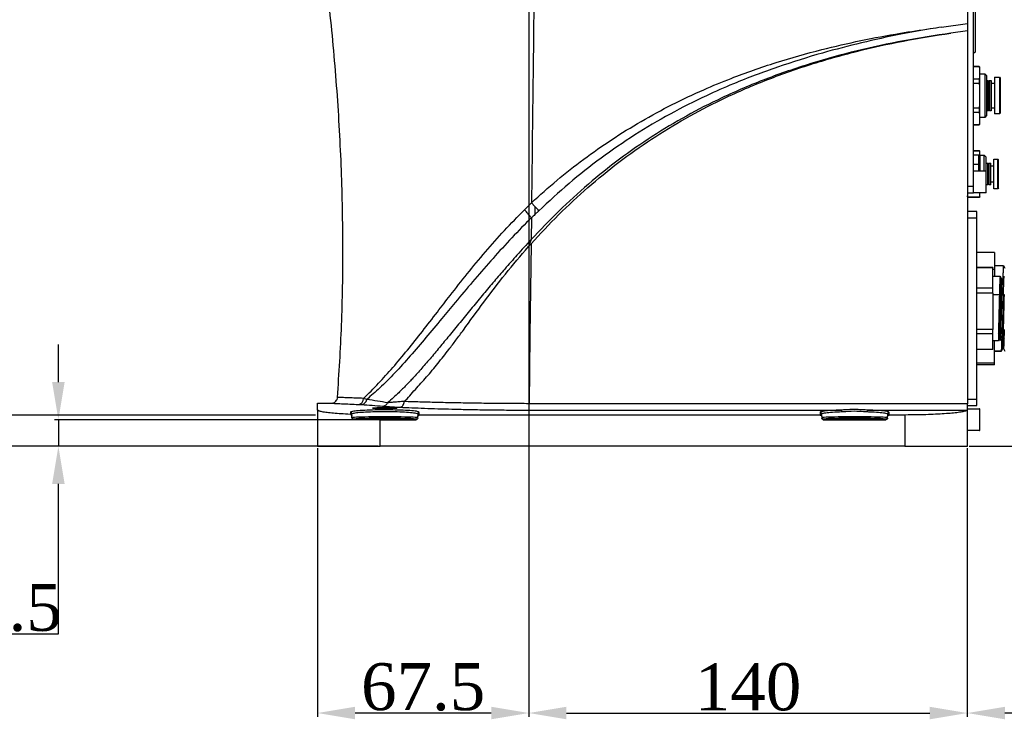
# Model space of a CAD drawing. Header units: millimetres. Extents: x 7590 to 10884, y -1862 to 419.
# Tile 48 of 83: x 8577 to 8891, y -1000 to -777. Entities that reach past the tile are written whole.
import ezdxf

# ---------------------------------------------------------------- set-up
doc = ezdxf.new("R2010")
doc.units = ezdxf.units.MM
doc.header["$PDSIZE"] = -1
doc.layers.add('D中心线OR符号线', color=7, linetype='Continuous')
doc.styles.get("Standard").update_dxf_attribs({"font": 'times.ttf'})
doc.dimstyles.new('ISO-25', dxfattribs={"dimtxt": 18, "dimasz": 15, "dimexe": 1.25, "dimexo": 0.625, "dimtad": 1, "dimtoh": 1, "dimtxsty": 'Standard', "dimcen": 2.5, "dimadec": 0, "dimazin": 0, "dimtfac": 1, "dimtmove": 0, "dimatfit": 3, "dimfxl": 1, "dimarcsym": 0})

# ---------------------------------------------------------------- blocks, each defined once
blk = doc.blocks.new('*D93')
at = {"color": 0, "lineweight": -2}
for p, q in [((8879.77, -746.77), (8983.94, -746.77)), ((8982.69, -898.27), (8982.69, -761.77)), ((8879.77, -913.27), (8983.94, -913.27))]:
    blk.add_line(p, q, dxfattribs=at)
at = {"color": 0}
for points in [[(8985.19, -761.77), (8980.19, -761.77), (8982.69, -746.77)], [(8980.19, -898.27), (8985.19, -898.27), (8982.69, -913.27)]]:
    blk.add_solid(points, dxfattribs=at)
at = {"layer": 'Defpoints', "color": 0}
for p in [(8879.14, -746.77), (8982.69, -746.77), (8879.14, -913.27)]:
    blk.add_point(p, dxfattribs=at)
at = {"color": 0, "insert": (8974.41, -830.02), "char_height": 15, "attachment_point": 5, "rotation": 90}
blk.add_mtext('166.5', dxfattribs=at)
blk = doc.blocks.new('*D94')
at = {"color": 0, "lineweight": -2}
for p, q in [((8775.98, -326.91), (9059.26, -326.91)), ((9058.01, -338.91), (9058.01, -901.27)), ((8879.77, -913.27), (9059.26, -913.27))]:
    blk.add_line(p, q, dxfattribs=at)
at = {"color": 0}
for points in [[(9060.01, -338.91), (9056.01, -338.91), (9058.01, -326.91)], [(9056.01, -901.27), (9060.01, -901.27), (9058.01, -913.27)]]:
    blk.add_solid(points, dxfattribs=at)
at = {"layer": 'Defpoints', "color": 0}
for p in [(8775.35, -326.91), (8879.14, -913.27), (9058.01, -913.27)]:
    blk.add_point(p, dxfattribs=at)
at = {"color": 0, "insert": (9047.5, -620.09), "char_height": 15, "attachment_point": 5, "rotation": 90}
blk.add_mtext('{\\f宋体|b0|i0|c134|p2;最大值}b', dxfattribs=at)
blk = doc.blocks.new('*D95')
at = {"color": 0, "lineweight": -2}
for p, q in [((8879.14, -913.89), (8879.14, -999.7)), ((8969.14, -913.89), (8969.14, -999.7)), ((8957.14, -998.45), (8891.14, -998.45)), ((9017.31, -998.45), (8969.14, -998.45)), ((9124.01, -998.45), (9017.31, -998.45))]:
    blk.add_line(p, q, dxfattribs=at)
at = {"color": 0}
for points in [[(8891.14, -996.45), (8891.14, -1000.45), (8879.14, -998.45)], [(8957.14, -1000.45), (8957.14, -996.45), (8969.14, -998.45)]]:
    blk.add_solid(points, dxfattribs=at)
at = {"layer": 'Defpoints', "color": 0}
for p in [(8879.14, -913.27), (8969.14, -913.27), (8879.14, -998.45)]:
    blk.add_point(p, dxfattribs=at)
at = {"color": 0, "insert": (9070.97, -974.22), "char_height": 15, "attachment_point": 5}
blk.add_mtext('90{\\f宋体|b0|i0|c134|p2;以上线缆\\P预留空间}', dxfattribs=at)
blk = doc.blocks.new('*D96')
at = {"color": 0, "lineweight": -2}
for p, q in [((8588.91, -892.77), (8588.91, -880.77)), ((8691.02, -904.77), (8587.66, -904.77)), ((8588.91, -904.77), (8588.91, -913.27)), ((8691.02, -913.27), (8587.66, -913.27)), ((8588.91, -973.13), (8588.91, -925.27)), ((8563.41, -973.13), (8588.91, -973.13))]:
    blk.add_line(p, q, dxfattribs=at)
at = {"color": 0}
for points in [[(8586.91, -892.77), (8590.91, -892.77), (8588.91, -904.77)], [(8590.91, -925.27), (8586.91, -925.27), (8588.91, -913.27)]]:
    blk.add_solid(points, dxfattribs=at)
at = {"layer": 'Defpoints', "color": 0}
for p in [(8691.64, -904.77), (8588.91, -913.27), (8691.64, -913.27)]:
    blk.add_point(p, dxfattribs=at)
at = {"color": 0, "insert": (8575.85, -964.85), "char_height": 15, "attachment_point": 5}
blk.add_mtext('8.5', dxfattribs=at)
blk = doc.blocks.new('*D97')
at = {"color": 0, "lineweight": -2}
for p, q in [((8879.14, -913.89), (8879.14, -999.7)), ((8739.14, -948.13), (8739.14, -999.7)), ((8751.14, -998.45), (8867.14, -998.45))]:
    blk.add_line(p, q, dxfattribs=at)
at = {"color": 0}
for points in [[(8751.14, -996.45), (8751.14, -1000.45), (8739.14, -998.45)], [(8867.14, -1000.45), (8867.14, -996.45), (8879.14, -998.45)]]:
    blk.add_solid(points, dxfattribs=at)
at = {"layer": 'Defpoints', "color": 0}
for p in [(8879.14, -913.27), (8739.14, -947.51), (8879.14, -998.45)]:
    blk.add_point(p, dxfattribs=at)
at = {"color": 0, "insert": (8809.14, -990.2), "char_height": 15, "attachment_point": 5}
blk.add_mtext('140', dxfattribs=at)
blk = doc.blocks.new('*D98')
at = {"color": 0, "lineweight": -2}
for p, q in [((8739.14, -903.89), (8739.14, -999.7)), ((8671.64, -913.89), (8671.64, -999.7)), ((8727.14, -998.45), (8683.64, -998.45))]:
    blk.add_line(p, q, dxfattribs=at)
at = {"color": 0}
for points in [[(8683.64, -996.45), (8683.64, -1000.45), (8671.64, -998.45)], [(8727.14, -1000.45), (8727.14, -996.45), (8739.14, -998.45)]]:
    blk.add_solid(points, dxfattribs=at)
at = {"layer": 'Defpoints', "color": 0}
for p in [(8739.14, -903.27), (8671.64, -913.27), (8671.64, -998.45)]:
    blk.add_point(p, dxfattribs=at)
at = {"color": 0, "insert": (8705.39, -990.18), "char_height": 15, "attachment_point": 5}
blk.add_mtext('67.5', dxfattribs=at)
blk = doc.blocks.new('*D99')
at = {"color": 0, "lineweight": -2}
for p, q in [((8643.72, -736.27), (8334.52, -736.27)), ((8335.77, -748.27), (8335.77, -901.27)), ((8670.39, -913.27), (8334.52, -913.27))]:
    blk.add_line(p, q, dxfattribs=at)
at = {"color": 0}
for points in [[(8337.77, -748.27), (8333.77, -748.27), (8335.77, -736.27)], [(8333.77, -901.27), (8337.77, -901.27), (8335.77, -913.27)]]:
    blk.add_solid(points, dxfattribs=at)
at = {"layer": 'Defpoints', "color": 0}
for p in [(8644.34, -736.27), (8335.77, -913.27), (8671.02, -913.27)]:
    blk.add_point(p, dxfattribs=at)
at = {"color": 0, "insert": (8327.49, -824.77), "char_height": 15, "attachment_point": 5, "rotation": 90}
blk.add_mtext('177', dxfattribs=at)
blk = doc.blocks.new('*D101')
at = {"color": 0, "lineweight": -2}
for p, q in [((8138.52, -345.27), (7958.2, -345.27)), ((7959.45, -891.27), (7959.45, -357.27)), ((8671.02, -903.27), (7958.2, -903.27))]:
    blk.add_line(p, q, dxfattribs=at)
at = {"color": 0}
for points in [[(7961.45, -357.27), (7957.45, -357.27), (7959.45, -345.27)], [(7957.45, -891.27), (7961.45, -891.27), (7959.45, -903.27)]]:
    blk.add_solid(points, dxfattribs=at)
at = {"layer": 'Defpoints', "color": 0}
for p in [(7959.45, -345.27), (8139.14, -345.27), (8671.64, -903.27)]:
    blk.add_point(p, dxfattribs=at)
at = {"color": 0, "insert": (7951.2, -623.26), "char_height": 15, "attachment_point": 5, "rotation": 90}
blk.add_mtext('558', dxfattribs=at)
blk = doc.blocks.new('*D103')
at = {"color": 0, "lineweight": -2}
for p, q in [((8093.27, -680.27), (8006.71, -680.27)), ((8007.96, -901.27), (8007.96, -692.27)), ((8671.02, -913.27), (8006.71, -913.27))]:
    blk.add_line(p, q, dxfattribs=at)
at = {"color": 0}
for points in [[(8009.96, -692.27), (8005.96, -692.27), (8007.96, -680.27)], [(8005.96, -901.27), (8009.96, -901.27), (8007.96, -913.27)]]:
    blk.add_solid(points, dxfattribs=at)
at = {"layer": 'Defpoints', "color": 0}
for p in [(8007.96, -680.27), (8093.89, -680.27), (8671.64, -913.27)]:
    blk.add_point(p, dxfattribs=at)
at = {"color": 0, "insert": (7999.7, -797.9), "char_height": 15, "attachment_point": 5, "rotation": 90}
blk.add_mtext('233', dxfattribs=at)

msp = doc.modelspace()

# ---------------------------------------------------------------- linework, layer by layer
at = {"color": 7, "lineweight": 25}
for p, q in [((8879.142, -748.769), (8879.142, -778.253)), ((8881.142, -830.269), (8881.142, -758.269)), ((8881.742, -787.269), (8881.742, -763.269)), ((8870.921, -779.309), (8870.93, -779.355)), ((8870.93, -779.355), (8879.142, -778.253)), ((8879.142, -778.253), (8879.142, -780.627)), ((8879.142, -780.627), (8873.898, -781.317)), ((8879.142, -780.627), (8879.142, -899.698)), ((8881.742, -787.269), (8881.142, -787.869)), ((8881.142, -791.919), (8882.892, -791.919)), ((8882.892, -791.961), (8881.142, -791.961)), ((8882.892, -791.919), (8883.142, -792.169)), ((8882.892, -791.919), (8882.892, -791.961)), ((8883.142, -792.283), (8882.892, -791.961)), ((8883.142, -792.283), (8883.142, -792.169)), ((8883.142, -795.533), (8883.142, -792.283)), ((8883.142, -794.269), (8884.679, -794.269)), ((8884.679, -794.269), (8885.292, -794.883)), ((8884.679, -794.269), (8884.679, -808.269)), ((8885.292, -794.883), (8885.292, -807.656)), ((8881.142, -795.856), (8882.892, -795.856)), ((8882.892, -797.374), (8881.142, -797.374)), ((8882.892, -795.856), (8883.142, -795.533)), ((8882.892, -795.856), (8882.892, -797.374)), ((8883.142, -798.02), (8882.892, -797.374)), ((8883.142, -798.02), (8883.142, -795.533)), ((8883.142, -804.519), (8883.142, -798.02)), ((8885.292, -796.419), (8885.717, -796.419)), ((8885.717, -796.419), (8885.992, -796.694)), ((8885.717, -796.419), (8885.717, -806.119)), ((8885.992, -796.694), (8886.267, -796.419)), ((8885.992, -796.694), (8885.992, -805.844)), ((8886.267, -796.419), (8886.792, -796.419)), ((8886.267, -796.419), (8886.267, -806.119)), ((8886.792, -796.419), (8886.792, -806.119)), ((8886.792, -797.269), (8887.842, -797.269)), ((8887.842, -795.419), (8889.392, -795.419)), ((8887.842, -795.419), (8887.842, -807.119)), ((8889.392, -795.419), (8889.642, -795.669)), ((8889.392, -795.419), (8889.392, -807.119)), ((8889.642, -795.669), (8889.642, -806.869)), ((8882.892, -805.165), (8883.142, -804.519)), ((8883.142, -807.006), (8883.142, -804.519)), ((8881.142, -805.165), (8882.892, -805.165)), ((8882.892, -806.683), (8881.142, -806.683)), ((8882.892, -805.165), (8882.892, -806.683)), ((8883.142, -807.006), (8882.892, -806.683)), ((8883.142, -810.256), (8883.142, -807.006)), ((8885.292, -807.656), (8884.679, -808.269)), ((8885.717, -806.119), (8885.292, -806.119)), ((8885.992, -805.844), (8885.717, -806.119)), ((8886.267, -806.119), (8885.992, -805.844)), ((8886.792, -806.119), (8886.267, -806.119)), ((8887.842, -805.269), (8886.792, -805.269)), ((8889.392, -807.119), (8887.842, -807.119)), ((8889.642, -806.869), (8889.392, -807.119)), ((8881.142, -810.578), (8882.892, -810.578)), ((8882.892, -810.619), (8881.142, -810.619)), ((8882.892, -810.578), (8883.142, -810.256)), ((8883.142, -810.369), (8882.892, -810.619)), ((8882.892, -810.578), (8882.892, -810.619)), ((8884.679, -808.269), (8883.142, -808.269)), ((8883.142, -810.369), (8883.142, -810.256)), ((8881.142, -818.769), (8882.892, -818.769)), ((8881.142, -818.861), (8882.892, -818.861)), ((8882.832, -820.332), (8881.142, -820.332)), ((8882.832, -823.314), (8882.832, -820.332)), ((8882.892, -818.769), (8883.142, -819.019)), ((8882.892, -818.861), (8882.892, -818.769)), ((8883.142, -819.264), (8883.142, -819.019)), ((8883.142, -820.454), (8883.142, -819.264)), ((8883.142, -820.269), (8884.549, -820.269)), ((8884.549, -820.269), (8885.162, -820.883)), ((8884.549, -825.269), (8884.549, -820.269)), ((8883.289, -823.234), (8883.289, -820.79)), ((8883.289, -825.269), (8883.289, -823.234)), ((8885.162, -831.656), (8885.162, -820.883)), ((8885.162, -822.819), (8885.652, -822.819)), ((8885.652, -822.819), (8885.892, -823.059)), ((8885.652, -829.719), (8885.652, -822.819)), ((8885.892, -823.059), (8886.132, -822.819)), ((8885.892, -829.479), (8885.892, -823.059)), ((8886.132, -822.819), (8886.592, -822.819)), ((8886.132, -829.719), (8886.132, -822.819)), ((8886.592, -829.719), (8886.592, -822.819)), ((8886.592, -823.639), (8887.642, -823.639)), ((8887.642, -821.519), (8888.892, -821.519)), ((8887.642, -831.019), (8887.642, -821.519)), ((8888.892, -821.519), (8889.142, -821.769)), ((8888.892, -831.019), (8888.892, -821.519)), ((8889.142, -830.769), (8889.142, -821.769)), ((8881.142, -825.269), (8885.042, -825.269)), ((8885.142, -828.769), (8885.142, -825.369)), ((8885.142, -832.169), (8885.142, -828.769)), ((8885.652, -829.719), (8885.162, -829.719)), ((8885.892, -829.479), (8885.652, -829.719)), ((8886.132, -829.719), (8885.892, -829.479)), ((8886.592, -829.719), (8886.132, -829.719)), ((8887.642, -828.899), (8886.592, -828.899)), ((8881.142, -830.269), (8879.142, -830.269)), ((8879.142, -832.269), (8881.142, -832.269)), ((8881.142, -832.269), (8881.142, -830.269)), ((8885.042, -832.269), (8881.142, -832.269)), ((8883.142, -833.275), (8883.142, -832.269)), ((8885.162, -831.656), (8885.142, -831.676)), ((8888.892, -831.019), (8887.642, -831.019)), ((8889.142, -830.769), (8888.892, -831.019)), ((8741.069, -836.654), (8739.983, -835.473)), ((8879.392, -833.769), (8879.142, -833.519)), ((8882.892, -833.678), (8879.392, -833.678)), ((8879.392, -833.769), (8879.392, -833.678)), ((8882.892, -833.769), (8879.392, -833.769)), ((8883.142, -833.519), (8882.892, -833.769)), ((8882.892, -833.769), (8882.892, -833.678)), ((8883.142, -833.519), (8883.142, -833.275)), ((8741.069, -836.654), (8741.069, -839.269)), ((8742.335, -838.061), (8741.069, -839.269)), ((8882.142, -838.269), (8879.142, -838.269)), ((8882.142, -840.269), (8882.142, -838.269)), ((8739.926, -840.313), (8739.844, -847.264)), ((8879.142, -840.269), (8882.142, -840.269)), ((8882.142, -898.269), (8882.142, -840.269)), ((8739.829, -848.57), (8739.473, -877.793)), ((8887.842, -851.335), (8882.142, -851.335)), ((8887.842, -851.335), (8887.842, -856.778)), ((8887.242, -856.17), (8882.142, -856.17)), ((8887.242, -856.297), (8882.142, -856.297)), ((8887.242, -856.17), (8887.242, -856.297)), ((8887.242, -862.812), (8887.242, -856.297)), ((8887.842, -856.778), (8887.242, -856.778)), ((8887.842, -855.572), (8890.733, -855.572)), ((8887.842, -856.778), (8887.842, -858.973)), ((8887.242, -858.919), (8889.635, -858.919)), ((8890.101, -859.732), (8890.473, -859.732)), ((8887.242, -862.812), (8882.142, -862.812)), ((8887.242, -864.359), (8882.142, -864.359)), ((8887.242, -864.359), (8887.242, -862.812)), ((8887.242, -864.359), (8887.242, -875.912)), ((8887.242, -864.769), (8889.367, -864.769)), ((8890.68, -864.769), (8890.867, -864.769)), ((8887.242, -875.912), (8882.142, -875.912)), ((8887.242, -877.332), (8887.242, -875.912)), ((8889.042, -877.451), (8889.511, -876.809)), ((8889.511, -876.809), (8889.886, -876.809)), ((8889.886, -876.809), (8890.355, -877.451)), ((8739.473, -877.793), (8739.191, -899.649)), ((8887.242, -877.332), (8882.142, -877.332)), ((8887.242, -882.369), (8887.242, -877.332)), ((8889.051, -879.619), (8887.242, -879.619)), ((8887.842, -886.739), (8887.842, -879.619)), ((8889.359, -879.084), (8889.06, -879.602)), ((8889.718, -879.105), (8889.347, -879.105)), ((8889.967, -879.544), (8889.713, -879.105)), ((8890.385, -879.619), (8890.03, -879.619)), ((8891.042, -878.806), (8890.858, -878.806)), ((8887.242, -882.369), (8882.142, -882.369)), ((8887.842, -882.782), (8889.967, -882.782)), ((8889.983, -882.967), (8887.842, -882.967)), ((8889.967, -882.782), (8889.928, -882.961)), ((8890.774, -882.155), (8890.4, -882.155)), ((8887.842, -886.739), (8882.142, -886.739)), ((8887.842, -887.204), (8882.142, -887.204)), ((8887.842, -887.204), (8887.842, -886.739)), ((8687.368, -898.279), (8686.378, -897.964)), ((8882.142, -898.269), (8879.142, -898.269)), ((8882.142, -900.269), (8882.142, -898.269)), ((8671.642, -899.499), (8676.097, -899.499)), ((8671.642, -901.702), (8671.642, -899.499)), ((8671.642, -901.702), (8671.642, -913.269)), ((8684.689, -899.901), (8685.656, -899.949)), ((8739.191, -899.649), (8739.191, -899.649)), ((8847.391, -901.694), (8879.142, -901.693)), ((8879.142, -900.269), (8882.142, -900.269)), ((8879.142, -901.269), (8883.042, -901.269)), ((8879.142, -901.693), (8879.142, -901.702)), ((8879.142, -913.269), (8879.142, -901.702)), ((8883.142, -904.769), (8883.142, -901.369)), ((8682.142, -902.436), (8682.142, -903.059)), ((8682.642, -903.584), (8682.642, -902.935)), ((8682.642, -904.213), (8682.642, -903.584)), ((8683.142, -904.72), (8683.142, -904.507)), ((8691.642, -904.769), (8703.142, -904.769)), ((8691.642, -913.269), (8691.642, -904.769)), ((8703.142, -904.507), (8703.142, -904.769)), ((8703.642, -902.935), (8703.642, -903.771)), ((8703.642, -904.269), (8703.642, -903.771)), ((8704.142, -903.269), (8704.142, -902.436)), ((8832.142, -903.269), (8704.142, -903.269)), ((8832.142, -902.436), (8832.142, -903.269)), ((8832.642, -903.771), (8832.642, -902.935)), ((8832.642, -903.771), (8832.642, -904.269)), ((8833.142, -904.769), (8833.142, -904.507)), ((8833.142, -904.769), (8853.142, -904.769)), ((8853.142, -904.507), (8853.142, -904.769)), ((8853.642, -902.935), (8853.642, -903.771)), ((8853.642, -904.269), (8853.642, -903.771)), ((8854.142, -903.269), (8854.142, -902.436)), ((8859.142, -903.269), (8854.142, -903.269)), ((8859.142, -903.269), (8859.142, -913.269)), ((8883.142, -908.169), (8883.142, -904.769)), ((8883.042, -908.269), (8879.142, -908.269)), ((8671.642, -913.269), (8691.642, -913.269)), ((8859.142, -913.269), (8691.642, -913.269)), ((8859.142, -913.269), (8879.142, -913.269))]:
    msp.add_line(p, q, dxfattribs=at)
at = {"color": 8, "lineweight": 25}
for p, q in [((8882.832, -823.314), (8881.142, -823.314)), ((8882.832, -825.269), (8882.832, -823.314)), ((8885.042, -825.269), (8885.042, -828.769)), ((8885.042, -828.769), (8885.042, -832.269)), ((8704.142, -902.436), (8703.803, -902.284)), ((8883.042, -901.269), (8883.042, -904.769)), ((8682.198, -902.355), (8682.142, -902.436)), ((8883.042, -904.769), (8883.042, -908.269))]:
    msp.add_line(p, q, dxfattribs=at)
msp.add_line((8671.642, -913.269), (7996.197, -913.269))
at = {"color": 7, "lineweight": 25, "flags": 128}
for points in [[(8879.142, -899.698), (8843.433, -899.685), (8807.724, -899.673), (8739.191, -899.649)], [(8739.196, -901.7), (8772.008, -901.698), (8807.736, -901.696), (8838.879, -901.695)]]:
    msp.add_lwpolyline(points, dxfattribs=at)
at = {"color": 7, "lineweight": 25}
for centre, radius, start, end in [((8882.832, -820.79), 0.457, 0, 90), ((8882.943, -822.596), 0.726, 261.22054, 298.48161), ((8885.042, -825.369), 0.1, 360, 90), ((8885.042, -832.169), 0.1, 270, 0), ((8684.49, -898.024), 1.888, 276.04959, 1.79707), ((8685.511, -898.088), 1.867, 274.44861, 354.11631), ((8838.55, -902.11), 0.53, 350.88913, 51.56502), ((8847.721, -902.109), 0.531, 128.56425, 189.11208), ((8883.042, -901.369), 0.1, 360, 90), ((8682.143, -902.936), 0.499, 0.08792, 90.08765), ((8683.142, -904.007), 0.5, 180.00982, 270.00982), ((8703.142, -904.007), 0.5, 269.99018, 359.99018), ((8704.141, -902.936), 0.499, 89.91235, 179.91208), ((8832.143, -902.936), 0.499, 0.08792, 90.08765), ((8833.142, -904.007), 0.5, 180.00982, 270.00982), ((8853.142, -904.007), 0.5, 269.99018, 359.99018), ((8854.141, -902.936), 0.499, 89.91235, 179.91208), ((8883.042, -908.169), 0.1, 270, 0)]:
    msp.add_arc(centre, radius, start, end, dxfattribs=at)
at = {"color": 7, "lineweight": 25, "extrusion": (0, 0, -1)}
for centre, major_axis, ratio, start_param, end_param in [((8693.142, -904.007), (-10.5, 0), 0.024939, 0, 3.1415927), ((8691.642, -904.246), (-20, 0), 0.0261859, 4.712389, 5.1513509), ((8693.142, -904.507), (-10, 0), 0.0261859, 0.0309221, 3.1112266), ((8703.142, -904.269), (0, 0.5), 0.9996573, 1.5707963, 3.1415927), ((8843.142, -904.007), (-10.5, 0), 0.024939, 0, 3.1415927), ((8833.142, -904.269), (0, -0.5), 0.9996573, 0, 1.5707963), ((8843.142, -904.507), (-10, 0), 0.0261859, 0.0309221, 3.1112266), ((8853.142, -904.269), (0, 0.5), 0.9996573, 1.5707963, 3.1415927)]:
    msp.add_ellipse(centre, major_axis=major_axis, ratio=ratio, start_param=start_param, end_param=end_param, dxfattribs=at)
at = {"color": 8, "lineweight": 25, "extrusion": (0, 0, -1)}
for centre, start_param, end_param in [((8693.142, -904.507), 0, 0.0309221), ((8693.142, -904.507), 3.1112266, 3.1415927), ((8843.142, -904.507), 0, 0.0309221), ((8843.142, -904.507), 3.1112266, 3.1415927)]:
    msp.add_ellipse(centre, major_axis=(-10, 0), ratio=0.0261859, start_param=start_param, end_param=end_param, dxfattribs=at)
at = {"color": 7, "lineweight": 25, "extrusion": (0, 0, -1)}
for centre in [(8693.142, -904.508), (8843.142, -904.508)]:
    msp.add_ellipse(centre, major_axis=(-9, 0), ratio=0.0261859, dxfattribs=at)
at = {"color": 7, "lineweight": 25}
for points, knots in [([(8678.041, -897.643), (8678.53, -889.97), (8679.54, -874.114), (8679.9, -849.902), (8679.431, -824.935), (8678.004, -799.607), (8675.758, -774.247), (8673.543, -757.389), (8672.448, -749.051)], [0, 0, 0, 0, 0.1548271, 0.319918, 0.4874421, 0.6576225, 0.8306718, 1, 1, 1, 1]), ([(8741.04, -748.9), (8740.857, -763.151), (8740.486, -792.003), (8740.152, -820.866), (8739.983, -835.473)], [0, 0, 0, 0, 0.4939131, 1, 1, 1, 1]), ([(8739.983, -835.479), (8739.983, -835.479), (8742.634, -833.021), (8748.067, -828.238), (8756.59, -821.511), (8765.564, -815.208), (8774.987, -809.388), (8784.82, -804.064), (8794.427, -799.528), (8805.472, -794.961), (8818.019, -790.566), (8831.875, -786.648), (8845.14, -783.612), (8853.559, -782.039), (8860.955, -780.792), (8864.154, -780.31), (8868.533, -779.695), (8869.73, -779.502), (8870.921, -779.309)], [0, 0, 0, 0, 0.0000004, 0.0749248, 0.1499012, 0.2248151, 0.3019209, 0.3790938, 0.4562102, 0.5217297, 0.6264532, 0.7311909, 0.8196261, 0.9080681, 0.9084478, 0.9748986, 0.9750372, 1, 1, 1, 1]), ([(8870.93, -779.355), (8870.93, -779.355), (8869.75, -779.613), (8865.374, -780.272), (8856.818, -781.812), (8845.327, -784.334), (8832.189, -787.76), (8818.499, -792.028), (8806.144, -796.689), (8794.689, -801.712), (8784.128, -807.058), (8772.894, -813.715), (8762.127, -821.117), (8751.846, -829.166), (8745.501, -835.1), (8742.335, -838.061)], [0, 0, 0, 0, 0.0000004, 0.0252028, 0.0923247, 0.1815248, 0.2707225, 0.375729, 0.4807208, 0.5462138, 0.6367745, 0.7276486, 0.8186148, 0.9094619, 1, 1, 1, 1]), ([(8739.829, -848.57), (8742.73, -845.454), (8748.533, -839.223), (8757.901, -830.532), (8767.787, -822.44), (8778.221, -815.061), (8789.127, -808.398), (8801.212, -802.09), (8814.5, -796.308), (8828.968, -791.185), (8843.746, -787.015), (8858.735, -783.665), (8868.846, -782.099), (8873.898, -781.317)], [0, 0, 0, 0, 0.0832892, 0.166551, 0.2498148, 0.3330871, 0.4163811, 0.4996937, 0.5996405, 0.6996642, 0.7998002, 0.8999705, 1, 1, 1, 1]), ([(8873.898, -781.317), (8868.876, -782.079), (8858.822, -783.606), (8843.901, -786.84), (8829.171, -790.87), (8814.732, -795.839), (8801.456, -801.478), (8789.37, -807.665), (8778.447, -814.213), (8767.981, -821.477), (8758.048, -829.452), (8748.618, -838.021), (8742.779, -844.183), (8739.86, -847.264)], [0, 0, 0, 0, 0.0998303, 0.1998511, 0.299873, 0.3998172, 0.4997342, 0.5830808, 0.6664498, 0.7498282, 0.8332202, 0.9166202, 1, 1, 1, 1]), ([(8882.892, -818.861), (8882.944, -818.936), (8883.036, -819.068), (8883.11, -819.204), (8883.142, -819.264)], [0, 0, 0, 0, 0.5613045, 1, 1, 1, 1]), ([(8737.792, -837.71), (8738.53, -836.973), (8739.269, -836.236), (8739.983, -835.473), (8739.983, -835.473)], [0, 0, 0, 0, 0.99998092, 1, 1, 1, 1]), ([(8879.392, -833.678), (8879.34, -833.603), (8879.248, -833.471), (8879.174, -833.335), (8879.142, -833.275)], [0, 0, 0, 0, 0.5613045, 1, 1, 1, 1]), ([(8883.142, -833.275), (8883.1, -833.351), (8883.026, -833.487), (8882.933, -833.619), (8882.892, -833.678)], [0, 0, 0, 0, 0.5586909, 1, 1, 1, 1]), ([(8686.378, -897.964), (8687.949, -896.414), (8690.954, -893.45), (8695.713, -888.159), (8700.374, -882.569), (8705.116, -876.605), (8709.647, -870.743), (8714.397, -864.575), (8719.449, -858.148), (8725.199, -851.187), (8731.248, -844.297), (8735.613, -839.903), (8737.792, -837.71)], [0, 0, 0, 0, 0.1062998, 0.2032408, 0.3005436, 0.3980699, 0.4953167, 0.576493, 0.6823379, 0.7884726, 0.8944164, 1, 1, 1, 1]), ([(8739.926, -840.313), (8739.588, -839.889), (8738.912, -839.042), (8738.165, -838.154), (8737.792, -837.71)], [0, 0, 0, 0, 0.5000005, 1, 1, 1, 1]), ([(8741.069, -839.269), (8740.69, -839.619), (8740.311, -839.969), (8739.926, -840.312), (8739.926, -840.313)], [0, 0, 0, 0, 0.9999613, 1, 1, 1, 1]), ([(8742.335, -838.061), (8741.984, -837.669), (8741.572, -837.207), (8741.134, -836.726), (8741.069, -836.654)], [0, 0, 0, 0, 0.849733, 1, 1, 1, 1]), ([(8739.926, -840.313), (8739.926, -840.313), (8739.687, -840.55), (8737.311, -842.905), (8732.899, -847.471), (8726.906, -854.077), (8721.159, -860.715), (8716.004, -866.864), (8711.059, -872.83), (8706.27, -878.597), (8701.26, -884.468), (8696.34, -889.905), (8691.644, -894.672), (8688.746, -897.117), (8687.368, -898.279)], [0, 0, 0, 0, 0.0000007, 0.0116134, 0.1152351, 0.2192059, 0.3233223, 0.4271431, 0.5098708, 0.6098669, 0.7102033, 0.8102296, 0.9098014, 1, 1, 1, 1]), ([(8739.844, -847.248), (8738.335, -848.898), (8735.489, -852.011), (8731.598, -856.457), (8728.047, -860.599), (8724.59, -864.689), (8721.078, -868.897), (8717.547, -873.192), (8714.196, -877.323), (8710.99, -881.243), (8707.959, -884.88), (8705.016, -888.308), (8702.724, -890.853), (8701.061, -892.627), (8699.954, -893.78), (8698.785, -894.964), (8697.447, -896.274), (8695.854, -897.775), (8694.669, -898.801), (8694.024, -899.359)], [0, 0, 0, 0, 0.0905654, 0.1709001, 0.2404131, 0.3139144, 0.3918601, 0.4688357, 0.5481619, 0.6184432, 0.687402, 0.7554441, 0.8193888, 0.8428801, 0.8677029, 0.8938397, 0.9212713, 0.9571428, 1, 1, 1, 1]), ([(8738.979, -849.494), (8739.12, -849.34), (8739.403, -849.031), (8739.686, -848.723), (8739.828, -848.57)], [0, 0, 0, 0, 0.5003286, 1, 1, 1, 1]), ([(8739.843, -847.263), (8739.698, -847.63), (8739.409, -848.365), (8739.146, -849.117), (8739.015, -849.493)], [0, 0, 0, 0, 0.4992487, 1, 1, 1, 1]), ([(8713.614, -882.311), (8714.366, -881.315), (8715.903, -879.28), (8719.608, -874.278), (8724.739, -867.197), (8731.548, -858.179), (8736.522, -852.393), (8739.015, -849.493)], [0, 0, 0, 0, 0.09271035, 0.18946286, 0.45792724, 0.72828269, 1, 1, 1, 1]), ([(8890.678, -855.608), (8890.675, -855.596), (8890.657, -855.515), (8890.623, -855.871), (8890.576, -856.705), (8890.53, -858.021), (8890.5, -859.229), (8890.485, -859.818)], [0, 0, 0, 0, 0.0394839, 0.2823616, 0.5252393, 0.768117, 1, 1, 1, 1]), ([(8890.681, -855.573), (8890.76, -855.71), (8890.919, -855.984), (8891.077, -856.258), (8891.156, -856.395)], [0, 0, 0, 0, 0.5000047, 1, 1, 1, 1]), ([(8889.635, -858.961), (8889.624, -858.964), (8889.597, -858.971), (8889.555, -859.443), (8889.508, -860.289), (8889.461, -861.498), (8889.414, -862.989), (8889.383, -864.176), (8889.367, -864.769)], [0, 0, 0, 0, 0.1242533, 0.2994026, 0.474552, 0.6497013, 0.8248507, 1, 1, 1, 1]), ([(8889.511, -876.808), (8889.529, -876.322), (8889.566, -875.349), (8889.621, -873.46), (8889.676, -871.381), (8889.731, -869.182), (8889.786, -866.989), (8889.84, -864.918), (8889.895, -863.074), (8889.95, -861.557), (8890.005, -860.457), (8890.056, -859.818), (8890.089, -859.788), (8890.104, -859.774)], [0, 0, 0, 0, 0.0926877, 0.1854017, 0.2781026, 0.3708141, 0.4635173, 0.5562248, 0.6489322, 0.7416355, 0.8343468, 0.9270462, 1, 1, 1, 1]), ([(8889.641, -858.922), (8889.72, -859.059), (8889.878, -859.333), (8890.037, -859.607), (8890.116, -859.745)], [0, 0, 0, 0, 0.5000115, 1, 1, 1, 1]), ([(8889.886, -876.809), (8889.905, -876.322), (8889.941, -875.35), (8889.996, -873.461), (8890.051, -871.382), (8890.106, -869.182), (8890.161, -866.989), (8890.216, -864.918), (8890.271, -863.074), (8890.326, -861.555), (8890.381, -860.46), (8890.429, -859.846), (8890.458, -859.812), (8890.469, -859.799)], [0, 0, 0, 0, 0.0942436, 0.1885138, 0.2827709, 0.3770386, 0.4712979, 0.5655615, 0.6598251, 0.7540846, 0.8483521, 0.9426076, 1, 1, 1, 1]), ([(8890.466, -859.744), (8890.546, -859.607), (8890.704, -859.333), (8890.862, -859.059), (8890.942, -858.922)], [0, 0, 0, 0, 0.4999861, 1, 1, 1, 1]), ([(8890.68, -864.769), (8890.695, -864.176), (8890.726, -862.989), (8890.773, -861.498), (8890.82, -860.289), (8890.867, -859.443), (8890.909, -858.971), (8890.936, -858.964), (8890.947, -858.961)], [0, 0, 0, 0, 0.1751493, 0.3502987, 0.525448, 0.7005974, 0.8757467, 1, 1, 1, 1]), ([(8890.867, -864.769), (8890.851, -865.396), (8890.82, -866.65), (8890.773, -868.677), (8890.726, -870.715), (8890.68, -872.7), (8890.633, -874.553), (8890.586, -876.203), (8890.539, -877.585), (8890.492, -878.655), (8890.445, -879.335), (8890.409, -879.643), (8890.389, -879.59), (8890.385, -879.578)], [0, 0, 0, 0, 0.0971762, 0.1943524, 0.2915286, 0.3887048, 0.4858809, 0.5830571, 0.6802333, 0.7774095, 0.8745857, 0.9717619, 1, 1, 1, 1]), ([(8889.356, -879.047), (8889.371, -878.998), (8889.404, -878.888), (8889.455, -878.129), (8889.492, -877.248), (8889.511, -876.809)], [0, 0, 0, 0, 0.287777, 0.6456815, 1, 1, 1, 1]), ([(8889.718, -879.095), (8889.719, -879.099), (8889.738, -879.185), (8889.775, -878.87), (8889.83, -878.148), (8889.867, -877.254), (8889.886, -876.809)], [0, 0, 0, 0, 0.012182, 0.3449194, 0.6741089, 1, 1, 1, 1]), ([(8890.864, -878.738), (8890.871, -878.742), (8890.896, -878.754), (8890.939, -878.249), (8890.992, -877.332), (8891.026, -876.395), (8891.042, -875.96)], [0, 0, 0, 0, 0.1140773, 0.4228906, 0.7317775, 1, 1, 1, 1]), ([(8889.042, -877.451), (8889.043, -877.88), (8889.045, -878.738), (8889.048, -879.478), (8889.05, -879.567), (8889.051, -879.61)], [0, 0, 0, 0, 0.3375339, 0.6750679, 1, 1, 1, 1]), ([(8890.097, -879.619), (8890.085, -880.065), (8890.057, -881.081), (8890.014, -882.184), (8889.983, -882.583), (8889.967, -882.782)], [0, 0, 0, 0, 0.2806291, 0.6403145, 1, 1, 1, 1]), ([(8889.991, -879.53), (8890.003, -879.566), (8890.051, -879.711), (8890.136, -879.439), (8890.245, -878.75), (8890.318, -877.884), (8890.355, -877.451)], [0, 0, 0, 0, 0.0975105, 0.3983404, 0.6991702, 1, 1, 1, 1]), ([(8890.866, -878.793), (8890.787, -878.93), (8890.629, -879.204), (8890.47, -879.478), (8890.391, -879.615)], [0, 0, 0, 0, 0.4999865, 1, 1, 1, 1]), ([(8890.404, -882.074), (8890.416, -882.055), (8890.447, -882.009), (8890.495, -881.123), (8890.534, -880.179), (8890.555, -879.41), (8890.557, -879.328)], [0, 0, 0, 0, 0.2406828, 0.5989878, 0.9572771, 1, 1, 1, 1]), ([(8890.772, -882.101), (8890.787, -882.082), (8890.82, -882.037), (8890.871, -881.14), (8890.915, -880.033), (8890.94, -879.07), (8890.947, -878.806)], [0, 0, 0, 0, 0.2518748, 0.56675, 0.8816114, 1, 1, 1, 1]), ([(8699.333, -898.975), (8699.941, -898.364), (8701.166, -897.137), (8703.46, -894.392), (8706.567, -891.158), (8710.094, -886.825), (8712.439, -883.817), (8713.614, -882.311)], [0, 0, 0, 0, 0.1225479, 0.2464048, 0.4937937, 0.7465198, 1, 1, 1, 1]), ([(8890.406, -882.145), (8890.327, -882.282), (8890.168, -882.556), (8890.01, -882.83), (8889.931, -882.967)], [0, 0, 0, 0, 0.4999942, 1, 1, 1, 1]), ([(8891.237, -882.967), (8891.157, -882.83), (8890.999, -882.556), (8890.841, -882.282), (8890.762, -882.145)], [0, 0, 0, 0, 0.5000049, 1, 1, 1, 1]), ([(8676.444, -899.447), (8676.565, -899.423), (8676.871, -899.364), (8677.343, -899.079), (8677.781, -898.596), (8678.036, -898.07), (8678.033, -897.739), (8678.032, -897.644)], [0, 0, 0, 0, 0.14208817, 0.35727933, 0.62032728, 0.89109817, 1, 1, 1, 1]), ([(8694.02, -899.362), (8692.968, -899.192), (8690.857, -898.849), (8688.534, -898.469), (8687.368, -898.279)], [0, 0, 0, 0, 0.4982625, 1, 1, 1, 1]), ([(8698.999, -898.965), (8698.999, -898.965), (8698.667, -898.989), (8697.8, -899.053), (8696.494, -899.153), (8695.151, -899.262), (8694.377, -899.331), (8694.026, -899.363), (8694.026, -899.363)], [0, 0, 0, 0, 0.0000075, 0.1664569, 0.4449235, 0.7236496, 0.9999925, 1, 1, 1, 1]), ([(8698.018, -900.783), (8698.068, -900.778), (8698.253, -900.757), (8698.582, -900.598), (8698.945, -900.207), (8699.225, -899.645), (8699.295, -899.202), (8699.329, -898.98)], [0, 0, 0, 0, 0.0780225, 0.2948492, 0.5298995, 0.7649497, 1, 1, 1, 1]), ([(8699.329, -898.98), (8699.328, -898.98), (8699.218, -898.975), (8699.108, -898.97), (8698.999, -898.965), (8698.999, -898.965)], [0, 0, 0, 0, 0.0087551, 0.9998646, 1, 1, 1, 1]), ([(8699.333, -898.975), (8699.332, -898.976), (8699.331, -898.976), (8699.33, -898.978), (8699.329, -898.979), (8699.329, -898.98), (8699.329, -898.98)], [0, 0, 0, 0, 0.36236036, 0.72783391, 0.9195431, 1, 1, 1, 1]), ([(8739.191, -899.649), (8739.191, -899.649), (8737.136, -899.646), (8733.024, -899.629), (8726.948, -899.576), (8721.026, -899.496), (8715.232, -899.394), (8709.619, -899.27), (8704.224, -899.129), (8700.962, -899.026), (8699.333, -898.975)], [0, 0, 0, 0, 0.0000014, 0.1417762, 0.2835488, 0.423235, 0.5629186, 0.7084731, 0.8544424, 1, 1, 1, 1]), ([(8682.142, -903.059), (8681.129, -903.006), (8679.155, -902.903), (8676.675, -902.704), (8674.629, -902.487), (8673.091, -902.254), (8671.904, -901.987), (8671.737, -901.806), (8671.642, -901.702)], [0, 0, 0, 0, 0.1649077, 0.321282, 0.4776585, 0.6345801, 0.7915023, 1, 1, 1, 1]), ([(8676.097, -899.5), (8676.087, -899.5), (8675.969, -899.494), (8676.265, -899.508), (8676.809, -899.533), (8677.945, -899.587), (8679.683, -899.669), (8681.903, -899.773), (8683.76, -899.859), (8684.689, -899.901)], [0, 0, 0, 0, 0.01194972, 0.14558818, 0.27924073, 0.45591562, 0.63263297, 0.81629928, 1, 1, 1, 1]), ([(8703.803, -902.284), (8703.734, -902.241), (8703.512, -902.103), (8701.844, -901.911), (8699.078, -901.736), (8695.576, -901.641), (8691.824, -901.628), (8688.221, -901.699), (8685.162, -901.85), (8683.04, -902.07), (8682.263, -902.253), (8682.199, -902.352), (8682.198, -902.355)], [0, 0, 0, 0, 0.0539575, 0.1722636, 0.2903523, 0.4081232, 0.5256586, 0.6431002, 0.7606047, 0.8783134, 0.9963197, 1, 1, 1, 1]), ([(8682.642, -902.935), (8682.654, -902.905), (8682.705, -902.778), (8683.48, -902.568), (8685.53, -902.348), (8688.444, -902.198), (8691.883, -902.127), (8695.468, -902.14), (8698.801, -902.235), (8701.476, -902.409), (8703.293, -902.648), (8703.526, -902.839), (8703.642, -902.935)], [0, 0, 0, 0, 0.0338841, 0.1413594, 0.2485686, 0.3556006, 0.4625834, 0.5696541, 0.6769348, 0.7844962, 0.8922473, 1, 1, 1, 1]), ([(8685.656, -899.949), (8686.835, -900.019), (8689.192, -900.158), (8691.358, -900.345), (8692.44, -900.439)], [0, 0, 0, 0, 0.5002437, 1, 1, 1, 1]), ([(8693.142, -901.31), (8693.651, -901.307), (8694.668, -901.299), (8695.962, -901.244), (8696.825, -901.168), (8697.127, -901.079), (8696.825, -900.992), (8695.963, -900.921), (8694.669, -900.874), (8693.14, -900.858), (8691.613, -900.874), (8690.321, -900.921), (8689.459, -900.992), (8689.157, -901.079), (8689.46, -901.168), (8690.324, -901.245), (8691.617, -901.299), (8692.634, -901.307), (8693.142, -901.31)], [0, 0, 0, 0, 0.0624392, 0.1249448, 0.1875074, 0.2500301, 0.3125166, 0.3749757, 0.4374266, 0.5001663, 0.5625905, 0.625029, 0.6875153, 0.7500677, 0.8126412, 0.8751406, 0.9375822, 1, 1, 1, 1]), ([(8692.44, -900.439), (8692.817, -900.471), (8693.571, -900.535), (8694.997, -900.628), (8696.48, -900.712), (8697.548, -900.761), (8698.018, -900.783)], [0, 0, 0, 0, 0.2640374, 0.5280767, 0.7921515, 1, 1, 1, 1]), ([(8698.018, -900.783), (8699.256, -900.838), (8701.732, -900.947), (8705.776, -901.104), (8710.047, -901.25), (8714.929, -901.392), (8720.422, -901.521), (8726.53, -901.623), (8732.816, -901.689), (8737.062, -901.696), (8739.196, -901.7)], [0, 0, 0, 0, 0.107896, 0.215791, 0.3264884, 0.4371861, 0.576155, 0.7165627, 0.857545, 1, 1, 1, 1]), ([(8739.196, -901.7), (8739.196, -901.695), (8739.195, -901.684), (8739.195, -901.616), (8739.193, -901.402), (8739.192, -900.933), (8739.191, -900.325), (8739.191, -899.875), (8739.191, -899.649)], [0, 0, 0, 0, 0.0491541, 0.1188235, 0.339118, 0.5594121, 0.779706, 1, 1, 1, 1]), ([(8838.879, -901.695), (8837.786, -901.735), (8835.598, -901.816), (8833.312, -902.03), (8832.259, -902.248), (8832.171, -902.39), (8832.142, -902.436)], [0, 0, 0, 0, 0.2869753, 0.573981, 0.8615149, 1, 1, 1, 1]), ([(8832.642, -902.935), (8832.67, -902.889), (8832.754, -902.747), (8833.759, -902.529), (8835.941, -902.314), (8838.029, -902.234), (8839.073, -902.194)], [0, 0, 0, 0, 0.1384769, 0.4259948, 0.7130003, 1, 1, 1, 1]), ([(8847.391, -901.694), (8846.82, -901.668), (8845.667, -901.615), (8843.869, -901.513), (8842.041, -901.525), (8840.366, -901.633), (8839.328, -901.676), (8838.879, -901.695)], [0, 0, 0, 0, 0.2058484, 0.4155393, 0.6245536, 0.8378397, 1, 1, 1, 1]), ([(8839.073, -902.194), (8839.5, -902.169), (8841.015, -902.082), (8843.648, -901.887), (8845.944, -902.141), (8847.018, -902.186), (8847.197, -902.193)], [0, 0, 0, 0, 0.1642622, 0.5833394, 0.9303984, 1, 1, 1, 1]), ([(8847.197, -902.193), (8847.703, -902.21), (8849.275, -902.264), (8851.473, -902.41), (8853.293, -902.648), (8853.526, -902.839), (8853.642, -902.935)], [0, 0, 0, 0, 0.1363739, 0.4239098, 0.7119527, 1, 1, 1, 1]), ([(8854.142, -902.436), (8854.02, -902.34), (8853.777, -902.149), (8851.87, -901.911), (8849.567, -901.765), (8847.92, -901.712), (8847.391, -901.694)], [0, 0, 0, 0, 0.2880651, 0.5761174, 0.8636407, 1, 1, 1, 1]), ([(8879.142, -901.702), (8879.088, -901.779), (8878.979, -901.934), (8878.103, -902.174), (8876.717, -902.412), (8874.834, -902.636), (8872.485, -902.839), (8869.78, -903.011), (8866.746, -903.145), (8863.197, -903.247), (8860.598, -903.261), (8859.142, -903.269)], [0, 0, 0, 0, 0.1062161, 0.2155125, 0.3217285, 0.4310267, 0.5371942, 0.6464562, 0.7523401, 0.8613159, 1, 1, 1, 1]), ([(8879.142, -901.693), (8879.142, -901.656), (8879.142, -901.581), (8879.142, -901.197), (8879.142, -900.66), (8879.142, -900.126), (8879.142, -899.8), (8879.142, -899.698)], [0, 0, 0, 0, 0.2243509, 0.4487018, 0.6730527, 0.8974035, 1, 1, 1, 1]), ([(8682.142, -903.059), (8682.205, -903.069), (8682.332, -903.089), (8682.495, -903.205), (8682.606, -903.366), (8682.64, -903.503), (8682.642, -903.573), (8682.642, -903.584)], [0, 0, 0, 0, 0.2547518, 0.50992064, 0.7503474, 0.96299631, 1, 1, 1, 1]), ([(8682.642, -904.213), (8682.647, -904.266), (8682.657, -904.37), (8682.73, -904.511), (8682.841, -904.626), (8682.984, -904.704), (8683.09, -904.715), (8683.142, -904.72)], [0, 0, 0, 0, 0.188546, 0.3767171, 0.5746934, 0.7934189, 1, 1, 1, 1]), ([(8703.642, -903.771), (8703.648, -903.715), (8703.659, -903.602), (8703.745, -903.451), (8703.873, -903.337), (8704.014, -903.278), (8704.106, -903.272), (8704.142, -903.269)], [0, 0, 0, 0, 0.215754, 0.4315213, 0.6469002, 0.8614713, 1, 1, 1, 1]), ([(8832.142, -903.269), (8832.198, -903.275), (8832.31, -903.286), (8832.46, -903.372), (8832.573, -903.499), (8832.633, -903.64), (8832.64, -903.734), (8832.642, -903.771)], [0, 0, 0, 0, 0.2136412, 0.4272694, 0.6412753, 0.8560803, 1, 1, 1, 1]), ([(8853.642, -903.771), (8853.648, -903.715), (8853.659, -903.602), (8853.745, -903.451), (8853.873, -903.337), (8854.014, -903.278), (8854.106, -903.272), (8854.142, -903.269)], [0, 0, 0, 0, 0.215754, 0.4315213, 0.6469002, 0.8614713, 1, 1, 1, 1])]:
    msp.add_open_spline(points, degree=3, knots=knots, dxfattribs=at)
for points in [[(8889.367, -864.769), (8889.34, -865.878), (8889.286, -868.096), (8889.205, -871.679), (8889.123, -875.015), (8889.069, -876.639), (8889.042, -877.451)], [(8890.355, -877.451), (8890.382, -876.639), (8890.436, -875.015), (8890.517, -871.679), (8890.598, -868.096), (8890.652, -865.878), (8890.68, -864.769)], [(8692.44, -900.439), (8692.601, -900.422), (8692.922, -900.387), (8693.368, -900.157), (8693.756, -899.819), (8693.932, -899.515), (8694.02, -899.363)]]:
    msp.add_open_spline(points, degree=3, dxfattribs=at)
at = {"color": 8, "lineweight": 25}
msp.add_open_spline([(8686.378, -897.964), (8685.513, -897.931), (8683.783, -897.864), (8681.649, -897.781), (8679.898, -897.713), (8678.582, -897.664), (8677.882, -897.639), (8678.093, -897.647), (8678.108, -897.647)], degree=3, knots=[0, 0, 0, 0, 0.1774387, 0.3548475, 0.5387303, 0.722562, 0.9804422, 1, 1, 1, 1], dxfattribs=at)
at = {"layer": 'D中心线OR符号线'}
msp.add_line((8739.142, -706.269), (8739.142, -947.509), dxfattribs=at)

# ---------------------------------------------------------------- dimensions: what is measured, and where the dimension line sits
for base, p1, p2, angle, text, override, picture, middle in [((9058.011, -913.269), (8775.351, -326.908), (8879.142, -913.269), 90, '{\\f宋体|b0|i0|c134|p2;最大值}b', {"dimtxt": 15, "dimasz": 12, "dimtxsty": 'Standard'}, '*D94', (9047.497, -620.089)), ((8982.691, -746.769), (8879.142, -913.269), (8879.142, -746.769), 90, '166.5', {"dimtxt": 15, "dimgap": 0.625, "dimtad": 1, "dimjust": 0, "dimdec": 2, "dimlfac": 1, "dimpost": '<>', "dimse1": 0, "dimse2": 0, "dimsd1": 0, "dimsd2": 0, "dimtofl": 1, "dimtvp": 0.1}, '*D93', (8974.415, -830.019)), ((8671.642, -998.452), (8739.142, -903.269), (8671.642, -913.269), 180, '67.5', {"dimtxt": 15, "dimasz": 12}, '*D98', (8705.392, -990.176))]:
    dim = msp.add_linear_dim(base=base, p1=p1, p2=p2, angle=angle, text=text, dimstyle='ISO-25', override=override)
    dim.commit()
    dim.dimension.update_dxf_attribs({"geometry": picture, "text_midpoint": middle})
for base, p1, p2, picture, middle in [((7959.452, -345.269), (8671.642, -903.269), (8139.142, -345.269), '*D101', (7959.452, -623.259)), ((8007.956, -680.269), (8671.642, -913.269), (8093.892, -680.269), '*D103', (8007.956, -797.902))]:
    dim = msp.add_linear_dim(base=base, p1=p1, p2=p2, angle=90, dimstyle='ISO-25', override={"dimtxt": 15, "dimasz": 12})
    dim.commit()
    dim.dimension.update_dxf_attribs({"geometry": picture, "text_midpoint": middle, "dimtype": 160})
for base, p1, p2, angle, picture, middle in [((8335.77, -913.269), (8644.34, -736.269), (8671.017, -913.269), 90, '*D99', (8327.494, -824.769)), ((8879.142, -998.452), (8739.142, -947.509), (8879.142, -913.269), 180, '*D97', (8809.142, -990.197))]:
    dim = msp.add_linear_dim(base=base, p1=p1, p2=p2, angle=angle, dimstyle='ISO-25', override={"dimtxt": 15, "dimasz": 12})
    dim.commit()
    dim.dimension.update_dxf_attribs({"geometry": picture, "text_midpoint": middle})
for base, p1, p2, angle, text, override, picture, middle in [((8588.915, -913.269), (8691.642, -904.769), (8691.642, -913.269), 90, '8.5', {"dimtxt": 15, "dimasz": 12}, '*D96', (8575.848, -973.128)), ((8879.142, -998.452), (8969.142, -913.269), (8879.142, -913.269), 180, '<>{\\f宋体|b0|i0|c134|p2;以上线缆\\P预留空间}', {"dimtxt": 15, "dimasz": 12, "dimtxsty": 'Standard'}, '*D95', (9070.972, -998.452))]:
    dim = msp.add_linear_dim(base=base, p1=p1, p2=p2, angle=angle, text=text, dimstyle='ISO-25', override=override)
    dim.commit()
    dim.dimension.update_dxf_attribs({"geometry": picture, "text_midpoint": middle, "dimtype": 160})

doc.saveas('drawing.dxf')
